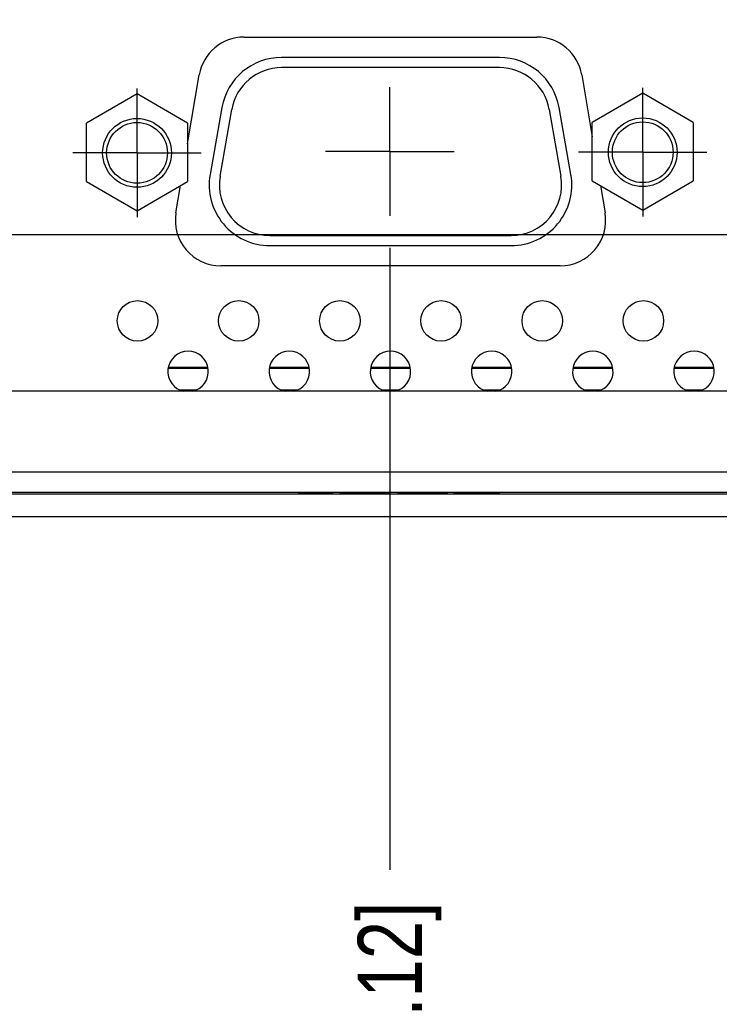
# Model space of a CAD drawing. Header units: inches. Extents: x 0 to 34, y 0 to 22.
# Tile 22 of 34: x 15.3 to 16.7, y 2 to 4. Entities that reach past the tile are written whole.
import ezdxf

# ---------------------------------------------------------------- set-up
doc = ezdxf.new("R2010")
doc.units = ezdxf.units.IN
doc.header["$LTSCALE"] = 1.87
doc.header["$MEASUREMENT"] = 0
doc.linetypes.add('CENTER', pattern=[0.6, 0.375, -0.075, 0.075, -0.075])
doc.layers.get('0').update_dxf_attribs({"linetype": 'CONTINUOUS'})
doc.layers.add('DEFAULT_1', color=7, linetype='CENTER')
doc.layers.add('DIMENSIONS', color=7, linetype='CONTINUOUS')
doc.styles.get("Standard").update_dxf_attribs({"font": 'txt', "width": 0.8})
doc.dimstyles.new('DIMSTYLE_4', dxfattribs={"dimtxt": 0.125, "dimasz": 0.18, "dimexe": 0.125, "dimexo": 0.0625, "dimgap": 0.03125, "dimtad": 0, "dimtih": 1, "dimtoh": 1, "dimdsep": 46, "dimtxsty": 'STANDARD', "dimblk": '_FILLED', "dimblk1": '_FILLED', "dimblk2": '_FILLED', "dimcen": 0.09, "dimadec": 0, "dimazin": 0, "dimtp": 0.02, "dimtm": 0.02, "dimtfac": 1, "dimtofl": 0, "dimtmove": 0, "dimatfit": 3, "dimldrblk": '_FILLED', "dimfxl": 1, "dimtolj": 1, "dimarcsym": 0})
doc.dimstyles.new('DIMSTYLE_5', dxfattribs={"dimtxt": 0.125, "dimasz": 0.18, "dimexe": 0.125, "dimexo": 0.0625, "dimgap": 0.03125, "dimtad": 0, "dimtih": 1, "dimtoh": 1, "dimdec": 1, "dimdsep": 46, "dimtxsty": 'STANDARD', "dimblk": '_FILLED', "dimblk1": '_FILLED', "dimblk2": '_FILLED', "dimcen": 0.09, "dimadec": 0, "dimazin": 0, "dimtp": 0.02, "dimtm": 0.02, "dimtfac": 1, "dimtdec": 1, "dimtofl": 0, "dimtmove": 0, "dimatfit": 3, "dimldrblk": '_FILLED', "dimfxl": 1, "dimtolj": 1, "dimarcsym": 0})

# ---------------------------------------------------------------- blocks, each defined once
blk = doc.blocks.new('*D16')
at = {"layer": 'DIMENSIONS', "color": 2, "linetype": 'CONTINUOUS'}
blk.add_line((15.1894, 3.5343), (21.8678, 3.5343), dxfattribs=at)
at = {"layer": 'DIMENSIONS', "color": 2, "linetype": 'CONTINUOUS', "insert": (21.9303, 3.5968), "char_height": 0.125, "width": 1.325, "attachment_point": 1, "line_spacing_factor": 0.9}
blk.add_mtext('36.28{\\Ftxt.shx;\\W1.000000;\\H0.125000; }[1.428]', dxfattribs=at)
blk = doc.blocks.new('_FILLED')
at = {"color": 0, "linetype": 'BYBLOCK'}
blk.add_solid([(0, 0), (-1, 0.174), (-1, -0.174)], dxfattribs=at)
blk = doc.blocks.new('*D22')
at = {"layer": 'DIMENSIONS', "color": 2, "linetype": 'CONTINUOUS'}
blk.add_line((16.0256, 3.5085), (16.0256, 2.2988), dxfattribs=at)
at = {"layer": 'DIMENSIONS', "color": 2, "linetype": 'CONTINUOUS', "insert": (15.9631, 2.2363), "char_height": 0.125, "width": 1.225, "attachment_point": 3, "rotation": 90, "line_spacing_factor": 0.9}
blk.add_mtext('180.9{\\Ftxt.shx;\\W1.000000;\\H0.125000; }[7.12]', dxfattribs=at)
blk = doc.blocks.new('*D23')
at = {"layer": 'DIMENSIONS', "color": 2, "linetype": 'CONTINUOUS'}
blk.add_line((17.444, 3.5085), (17.444, 2.2988), dxfattribs=at)
at = {"layer": 'DIMENSIONS', "color": 2, "linetype": 'CONTINUOUS', "insert": (17.3815, 2.2363), "char_height": 0.125, "width": 1.325, "attachment_point": 3, "rotation": 90, "line_spacing_factor": 0.9}
blk.add_mtext('216.9{\\Ftxt.shx;\\W1.000000;\\H0.125000; }[8.539]', dxfattribs=at)

msp = doc.modelspace()

# ---------------------------------------------------------------- linework, layer by layer
at = {"color": 7, "linetype": 'CONTINUOUS'}
for p, q in [((15.7418, 3.9186), (16.3117, 3.9186)), ((16.2385, 3.879), (15.815, 3.879)), ((16.2385, 3.8593), (15.815, 3.8593)), ((15.6321, 3.7112), (15.6546, 3.845)), ((16.3988, 3.845), (16.4191, 3.7249)), ((15.5336, 3.8082), (15.4352, 3.7514)), ((15.6321, 3.7514), (15.5336, 3.8082)), ((16.5175, 3.8094), (16.4191, 3.7526)), ((16.6159, 3.7526), (16.5175, 3.8094)), ((15.6987, 3.7814), (15.6758, 3.6515)), ((15.6951, 3.6481), (15.718, 3.778)), ((16.3354, 3.778), (16.3583, 3.6481)), ((16.3777, 3.6515), (16.3548, 3.7814)), ((15.4352, 3.6377), (15.4352, 3.7514)), ((15.6321, 3.7514), (15.6321, 3.6377)), ((16.4191, 3.6389), (16.4191, 3.7526)), ((16.6159, 3.7526), (16.6159, 3.6389)), ((15.4352, 3.6377), (15.5336, 3.5809)), ((15.5336, 3.5809), (15.6321, 3.6377)), ((15.6094, 3.5768), (15.6183, 3.6298)), ((16.4191, 3.6389), (16.5175, 3.5821)), ((16.4352, 3.6296), (16.4441, 3.5768)), ((16.5175, 3.5821), (16.6159, 3.6389)), ((15.7921, 3.5326), (16.2614, 3.5326)), ((15.7921, 3.5129), (16.2614, 3.5129)), ((16.357, 3.4737), (15.6965, 3.4737)), ((15.6709, 3.2757), (15.5951, 3.2757)), ((15.8677, 3.2757), (15.792, 3.2757)), ((16.0646, 3.2757), (15.9888, 3.2757)), ((16.2614, 3.2757), (16.1857, 3.2757)), ((16.4583, 3.2757), (16.3825, 3.2757)), ((16.6551, 3.2757), (16.5794, 3.2757)), ((15.6713, 3.2737), (15.5947, 3.2737)), ((15.8681, 3.2737), (15.7916, 3.2737)), ((16.065, 3.2737), (15.9884, 3.2737)), ((16.2618, 3.2737), (16.1853, 3.2737)), ((16.4587, 3.2737), (16.3821, 3.2737)), ((16.6555, 3.2737), (16.579, 3.2737)), ((12.2866, 3.2304), (17.7984, 3.2304)), ((15.6171, 3.2324), (15.6489, 3.2324)), ((15.814, 3.2324), (15.8458, 3.2324)), ((16.0108, 3.2324), (16.0426, 3.2324)), ((16.2077, 3.2324), (16.2395, 3.2324)), ((16.4045, 3.2324), (16.4363, 3.2324)), ((16.6014, 3.2324), (16.6332, 3.2324)), ((11.9125, 3.0729), (18.1704, 3.0729)), ((11.4027, 3.0336), (18.6822, 3.0336)), ((18.2314, 3.0296), (11.8535, 3.0296)), ((15.8478, 3.0336), (15.8478, 3.0316)), ((15.9139, 3.0316), (15.8478, 3.0316)), ((15.9139, 3.0336), (15.9139, 3.0316)), ((15.9282, 3.0336), (15.9282, 3.0316)), ((16.0254, 3.0316), (15.9282, 3.0316)), ((15.9424, 3.0336), (15.9424, 3.0316)), ((15.9694, 3.0336), (15.9694, 3.0316)), ((15.9843, 3.0336), (15.9843, 3.0316)), ((16.0111, 3.0336), (16.0111, 3.0316)), ((16.0254, 3.0336), (16.0254, 3.0316)), ((16.041, 3.0336), (16.041, 3.0316)), ((16.1369, 3.0316), (16.041, 3.0316)), ((16.0889, 3.0336), (16.0889, 3.0316)), ((16.1369, 3.0336), (16.1369, 3.0316)), ((16.1499, 3.0336), (16.1499, 3.0316)), ((16.238, 3.0316), (16.1499, 3.0316)), ((16.1911, 3.0336), (16.1911, 3.0316)), ((16.238, 3.0336), (16.238, 3.0316)), ((11.8968, 2.9863), (18.1881, 2.9863))]:
    msp.add_line(p, q, dxfattribs=at)
for centre, radius in [((15.5336, 3.6934), 0.0669), ((16.5175, 3.6946), 0.0669), ((15.5336, 3.6934), 0.0591), ((16.5175, 3.6946), 0.0591), ((15.5346, 3.3666), 0.0394), ((15.7314, 3.3666), 0.0394), ((15.9283, 3.3666), 0.0394), ((16.1251, 3.3666), 0.0394), ((16.322, 3.3666), 0.0394), ((16.5188, 3.3666), 0.0394)]:
    msp.add_circle(centre, radius, dxfattribs=at)
for centre, radius, start, end in [((15.7418, 3.8302), 0.0884, 90, 170.4153), ((16.3117, 3.8302), 0.0884, 9.5847, 90), ((15.815, 3.7609), 0.1181, 90, 170), ((16.2385, 3.7609), 0.1181, 10, 90), ((15.815, 3.7609), 0.0984, 90, 170), ((16.2385, 3.7609), 0.0984, 10, 90), ((15.7921, 3.631), 0.1181, 170, 270), ((15.7921, 3.631), 0.0984, 170, 270), ((16.2614, 3.631), 0.1181, 270, 10), ((16.2614, 3.631), 0.0984, 270, 10), ((15.6965, 3.5621), 0.0884, 170.4153, 270), ((16.357, 3.5621), 0.0884, 270, 9.5847), ((15.633, 3.2682), 0.0394, 281.9294, 258.0027), ((15.8299, 3.2682), 0.0394, 281.9294, 258.0027), ((16.0267, 3.2682), 0.0394, 281.9294, 258.0027), ((16.2236, 3.2682), 0.0394, 281.9294, 258.0027), ((16.4204, 3.2682), 0.0394, 281.9294, 258.0027), ((16.6173, 3.2682), 0.0394, 281.9294, 258.0027)]:
    msp.add_arc(centre, radius, start, end, dxfattribs=at)
at = {"layer": 'DEFAULT_1', "color": 7, "linetype": 'CENTER'}
for p, q in [((15.5336, 3.6934), (15.5336, 3.8184)), ((16.0256, 3.696), (16.0256, 3.821)), ((16.5175, 3.6946), (16.5175, 3.8196)), ((15.5336, 3.6934), (15.4086, 3.6934)), ((15.5336, 3.6934), (15.6586, 3.6934)), ((15.5336, 3.6934), (15.5336, 3.5684)), ((16.0256, 3.696), (15.9006, 3.696)), ((16.0256, 3.696), (16.1506, 3.696)), ((16.0256, 3.696), (16.0256, 3.571)), ((16.5175, 3.6946), (16.3925, 3.6946)), ((16.5175, 3.6946), (16.6425, 3.6946)), ((16.5175, 3.6946), (16.5175, 3.5696))]:
    msp.add_line(p, q, dxfattribs=at)

# ---------------------------------------------------------------- dimensions: what is measured, and where the dimension line sits
at = {"layer": 'DIMENSIONS', "color": 2, "linetype": 'CONTINUOUS'}
for feature_location, offset, dtype, origin, dimstyle, picture, middle in [((15.1894, 3.5343), (6.6783, 0), 0, (15.1269, 4.9627), 'DIMSTYLE_4', '*D16', (22.5928, 3.5343)), ((16.0256, 3.5085), (0, -1.2096), 1, (8.9047, 3.571), 'DIMSTYLE_5', '*D22', (16.0256, 1.6238)), ((17.444, 3.5085), (0, -1.2096), 1, (8.9047, 3.571), 'DIMSTYLE_4', '*D23', (17.444, 1.5738))]:
    dim = msp.add_ordinate_dim(feature_location=feature_location, offset=offset, dtype=dtype, origin=origin, dimstyle=dimstyle, dxfattribs=at)
    dim.commit()
    dim.dimension.update_dxf_attribs({"geometry": picture, "text_midpoint": middle})

doc.saveas('drawing.dxf')
